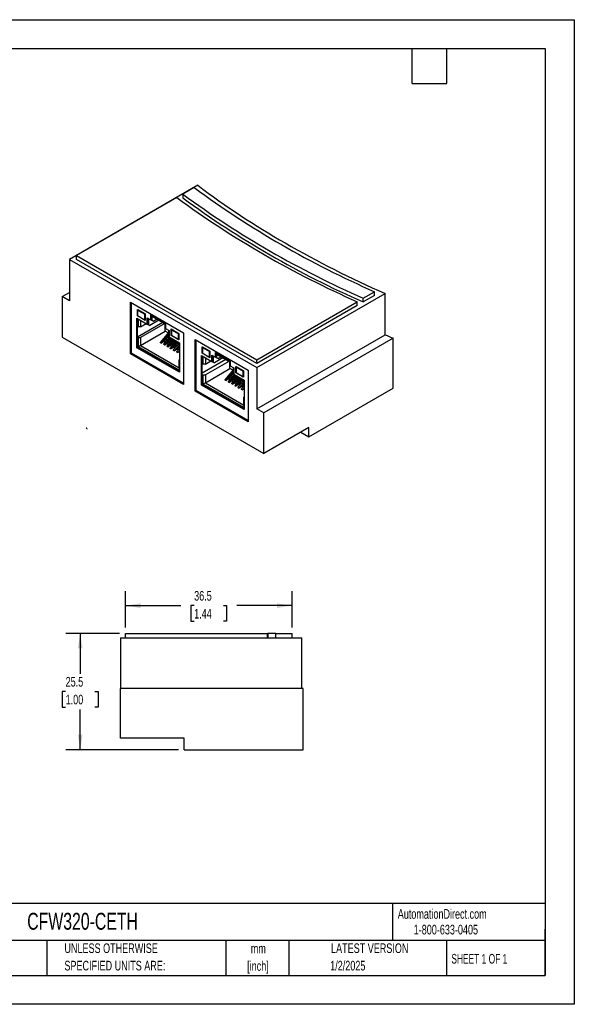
# Model space of a CAD drawing. Header units: millimetres. Extents: x 0 to 279, y 0 to 216.
# Tile 2 of 2: x 158 to 279, y 0 to 216. Entities that reach past the tile are written whole.
import ezdxf

# ---------------------------------------------------------------- set-up
doc = ezdxf.new("R2010")
doc.units = ezdxf.units.MM
doc.linetypes.add('CENTERX2', pattern=[20.32, 12.7, -2.54, 2.54, -2.54])
doc.layers.add('DIMENSIONS', color=140, linetype='Continuous', lineweight=25)
doc.layers.add('TEXT', color=140, linetype='Continuous', lineweight=25)
doc.styles.add('SLDTEXTSTYLE0', font='TXT', dxfattribs={"width": 0.7})
doc.styles.add('SLDTEXTSTYLE1', font='TXT', dxfattribs={"width": 0.65})
doc.dimstyles.new('SLDDIMSTYLE0', dxfattribs={"dimtxt": 2.158008, "dimasz": 3.302, "dimexe": 0, "dimexo": 0.0625, "dimgap": 0.539502, "dimtad": 0, "dimtih": 1, "dimtoh": 1, "dimrnd": 1e-09, "dimzin": 12, "dimdsep": 46, "dimtxsty": 'SLDTEXTSTYLE0', "dimsah": 1, "dimcen": 0.09, "dimadec": 0, "dimazin": 3, "dimtfac": 1, "dimtofl": 0, "dimtmove": 0, "dimatfit": 3, "dimfxl": 0, "dimfrac": 2, "dimtolj": 1, "dimtzin": 12, "dimarcsym": 0})

# ---------------------------------------------------------------- blocks, each defined once
blk = doc.blocks.new('SW_NOTE_0_1')
at = {"layer": 'TEXT', "color": 0, "linetype": 'CENTERX2', "lineweight": 18, "char_height": 2.117, "attachment_point": 2, "style": 'SLDTEXTSTYLE0'}
for s, insert in [('mm', (2.84, 2.73)), ('[inch]', (2.76, -1.09))]:
    blk.add_mtext(s, dxfattribs=dict(at, insert=insert))
blk = doc.blocks.new('SW_NOTE_0_2')
at = {"layer": 'TEXT', "color": 0, "linetype": 'CENTERX2', "lineweight": 18, "char_height": 2.1167, "attachment_point": 1, "style": 'SLDTEXTSTYLE0'}
for s, insert in [('UNLESS OTHERWISE', (0, 2.73)), ('SPECIFIED UNITS ARE:', (0, -1.09))]:
    blk.add_mtext(s, dxfattribs=dict(at, insert=insert))
blk = doc.blocks.new('_D_6')
at = {"layer": 'DIMENSIONS'}
for p, q in [((179.72, 81.33), (167.9, 81.33)), ((171.07, 81.33), (171.07, 72.49)), ((167.87, 68.58), (167.14, 68.58)), ((167.14, 68.58), (167.14, 65.15)), ((174.28, 68.58), (175, 68.58)), ((175, 68.58), (175, 65.15)), ((167.14, 65.15), (167.87, 65.15)), ((175, 65.15), (174.28, 65.15)), ((171.07, 55.83), (171.07, 64.67)), ((192.62, 55.83), (167.9, 55.83))]:
    blk.add_line(p, q, dxfattribs=at)
for points in [[(171.07, 81.33), (170.56, 78.03), (171.58, 78.03)], [(171.07, 55.83), (171.58, 59.13), (170.56, 59.13)]]:
    blk.add_solid(points, dxfattribs=at)
at = {"layer": 'DIMENSIONS', "char_height": 2.117, "attachment_point": 1, "style": 'SLDTEXTSTYLE0'}
for s, insert in [('25.5', (167.87, 71.79)), ('1.00', (167.87, 67.88))]:
    blk.add_mtext(s, dxfattribs=dict(at, insert=insert))
blk = doc.blocks.new('_D_7')
at = {"layer": 'DIMENSIONS'}
for p, q in [((180.99, 82.6), (180.99, 90.59)), ((217.52, 82.6), (217.52, 90.59)), ((180.99, 87.42), (193.12, 87.42)), ((196.05, 87.42), (195.32, 87.42)), ((195.32, 87.42), (195.32, 83.99)), ((202.46, 87.42), (203.18, 87.42)), ((203.18, 87.42), (203.18, 83.99)), ((217.52, 87.42), (205.38, 87.42)), ((195.32, 83.99), (196.05, 83.99)), ((203.18, 83.99), (202.46, 83.99))]:
    blk.add_line(p, q, dxfattribs=at)
for points in [[(180.99, 87.42), (184.29, 86.91), (184.29, 87.92)], [(217.52, 87.42), (214.22, 87.92), (214.22, 86.91)]]:
    blk.add_solid(points, dxfattribs=at)
at = {"layer": 'DIMENSIONS', "char_height": 2.117, "attachment_point": 1, "style": 'SLDTEXTSTYLE0'}
for s, insert in [('36.5', (196.05, 90.63)), ('1.44', (196.05, 86.71))]:
    blk.add_mtext(s, dxfattribs=dict(at, insert=insert))

msp = doc.modelspace()

# ---------------------------------------------------------------- linework, layer by layer
at = {"color": 7, "linetype": 'Continuous'}
for p, q in [((0.002, 215.903), (279.402, 215.903)), ((279.402, 215.903), (279.402, 0.003)), ((279.402, 0.003), (0.002, 0.003))]:
    msp.add_line(p, q, dxfattribs=at)
for p, q in [((196.829, 179.596), (168.692, 163.353)), ((196.078, 179.081), (193.583, 177.641)), ((193.583, 177.641), (193.583, 176.824)), ((192.272, 176.884), (170.248, 164.17)), ((170.248, 164.17), (209.775, 141.351)), ((170.248, 163.353), (170.248, 164.17)), ((168.692, 163.353), (168.692, 154.29)), ((168.692, 163.353), (209.775, 139.637)), ((209.775, 140.535), (170.248, 163.353)), ((167.137, 155.188), (168.692, 156.086)), ((209.775, 139.637), (237.912, 155.88)), ((233.11, 154.822), (235.605, 156.263)), ((235.605, 155.446), (235.605, 156.263)), ((237.912, 146.816), (237.912, 155.88)), ((167.137, 155.188), (167.137, 146.288)), ((168.692, 154.29), (167.137, 155.188)), ((182.071, 142.647), (182.071, 153.997)), ((182.071, 153.997), (193.738, 147.262)), ((182.319, 142.791), (182.319, 153.854)), ((209.775, 141.351), (231.799, 154.066)), ((231.799, 153.249), (231.799, 154.066)), ((235.605, 155.446), (233.11, 154.006)), ((233.11, 154.006), (233.11, 154.822)), ((183.594, 152.366), (185.287, 151.389)), ((183.594, 150.954), (183.594, 152.366)), ((183.752, 152.269), (183.665, 152.219)), ((183.665, 152.219), (185.216, 151.323)), ((183.665, 152.219), (183.665, 150.994)), ((183.681, 152.316), (183.681, 152.229)), ((185.287, 151.383), (183.752, 152.269)), ((185.216, 151.323), (185.287, 151.364)), ((185.216, 150.099), (185.216, 151.323)), ((185.287, 151.389), (185.287, 149.976)), ((186.527, 151.204), (189.779, 149.326)), ((186.527, 150.102), (186.527, 151.204)), ((231.799, 153.249), (209.775, 140.535)), ((183.486, 150.469), (185.749, 149.163)), ((183.486, 143.977), (183.486, 150.469)), ((183.665, 150.994), (183.594, 150.954)), ((185.287, 149.976), (183.594, 150.954)), ((183.627, 148.705), (183.627, 150.387)), ((183.627, 146.363), (189.149, 149.551)), ((183.665, 150.994), (185.216, 150.099)), ((183.825, 148.591), (183.825, 150.273)), ((184.32, 149.987), (184.32, 148.591)), ((184.32, 148.591), (185.53, 149.289)), ((189.632, 149.273), (184.32, 146.207)), ((185.287, 150.139), (185.216, 150.099)), ((185.233, 150.108), (185.287, 150.077)), ((185.749, 150.551), (186.527, 150.102)), ((185.749, 149.163), (185.749, 150.551)), ((185.749, 149.163), (185.89, 149.244)), ((185.77, 149.175), (186.067, 149.003)), ((186.314, 148.86), (185.77, 149.175)), ((185.89, 149.244), (185.89, 150.469)), ((186.067, 150.367), (186.067, 149.003)), ((186.067, 149.003), (186.314, 148.86)), ((188.33, 150.024), (186.314, 148.86)), ((186.527, 150.102), (186.668, 150.183)), ((186.569, 150.126), (186.859, 149.959)), ((187.106, 149.816), (186.569, 150.126)), ((186.668, 150.183), (186.668, 151.122)), ((186.859, 150.873), (189.73, 149.216)), ((186.859, 149.959), (186.859, 150.873)), ((187.057, 150.759), (186.859, 150.873)), ((186.859, 149.959), (187.106, 149.816)), ((189.73, 149.216), (187.057, 150.759)), ((187.106, 149.816), (187.898, 150.273)), ((189.707, 147.585), (189.707, 149.229)), ((189.73, 149.216), (189.73, 148.301)), ((189.779, 149.326), (189.779, 148.224)), ((183.825, 148.591), (183.627, 148.705)), ((183.627, 146.321), (183.627, 148.705)), ((184.32, 148.591), (183.825, 148.591)), ((184.32, 144.475), (189.707, 147.585)), ((190.522, 147.396), (188.596, 145.151)), ((188.879, 144.988), (190.522, 146.903)), ((190.36, 147.208), (189.707, 147.585)), ((189.73, 148.301), (189.779, 148.273)), ((189.779, 148.273), (189.73, 148.301)), ((189.779, 148.224), (190.557, 147.775)), ((190.522, 146.432), (190.522, 147.795)), ((190.557, 147.775), (190.557, 146.387)), ((191.019, 148.08), (192.712, 147.103)), ((191.019, 146.667), (191.019, 148.08)), ((191.089, 148.039), (191.089, 147.933)), ((191.16, 147.974), (191.089, 147.933)), ((191.089, 147.933), (191.089, 146.708)), ((191.089, 147.933), (192.641, 147.037)), ((192.712, 147.078), (191.16, 147.974)), ((192.641, 147.037), (192.712, 147.078)), ((192.641, 145.812), (192.641, 147.037)), ((192.712, 147.103), (192.712, 145.69)), ((192.712, 145.853), (192.712, 147.078)), ((193.738, 147.262), (193.738, 135.912)), ((209.775, 130.573), (237.912, 146.816)), ((167.137, 146.288), (211.331, 120.775)), ((183.627, 144.059), (183.627, 146.321)), ((183.627, 146.321), (183.825, 146.207)), ((183.825, 144.19), (183.825, 146.207)), ((183.825, 146.207), (184.32, 146.207)), ((184.32, 146.207), (184.32, 144.475)), ((188.873, 144.981), (188.59, 145.144)), ((188.596, 145.151), (188.879, 144.988)), ((189.34, 145.251), (188.873, 144.981)), ((189.594, 144.564), (189.311, 144.728)), ((190.676, 146.318), (189.317, 144.735)), ((189.317, 144.735), (189.6, 144.572)), ((190.522, 146.628), (189.34, 145.251)), ((190.061, 144.834), (189.594, 144.564)), ((189.6, 144.572), (190.959, 146.155)), ((191.397, 145.902), (190.039, 144.319)), ((191.116, 146.064), (190.061, 144.834)), ((190.322, 144.155), (191.68, 145.739)), ((190.522, 146.432), (190.557, 146.411)), ((190.557, 146.411), (190.522, 146.432)), ((190.557, 146.387), (192.82, 145.081)), ((192.118, 145.486), (190.76, 143.902)), ((191.838, 145.648), (190.783, 144.418)), ((191.089, 146.708), (191.019, 146.667)), ((192.712, 145.69), (191.019, 146.667)), ((191.043, 143.739), (192.401, 145.322)), ((191.089, 146.708), (192.712, 145.772)), ((191.089, 146.708), (191.089, 146.708)), ((191.089, 146.708), (192.641, 145.812)), ((192.763, 144.98), (191.481, 143.486)), ((192.559, 145.231), (191.504, 144.002)), ((192.712, 145.853), (192.641, 145.812)), ((192.763, 145.113), (192.763, 143.431)), ((192.763, 143.717), (192.763, 145.113)), ((192.82, 145.081), (192.82, 138.589)), ((196.255, 134.459), (196.255, 145.809)), ((196.255, 145.809), (207.923, 139.073)), ((196.504, 134.602), (196.504, 145.665)), ((239.686, 146.044), (211.331, 129.675)), ((239.686, 135.102), (239.686, 146.044)), ((182.071, 142.647), (182.319, 142.791)), ((193.738, 135.912), (182.071, 142.647)), ((193.738, 136.198), (182.319, 142.791)), ((183.486, 143.977), (183.627, 144.059)), ((192.82, 138.589), (183.486, 143.977)), ((192.82, 138.752), (183.627, 144.059)), ((184.32, 144.475), (183.825, 144.19)), ((192.763, 139.03), (183.825, 144.19)), ((184.32, 144.475), (192.763, 139.601)), ((190.315, 144.148), (190.032, 144.311)), ((190.039, 144.319), (190.322, 144.155)), ((190.783, 144.418), (190.315, 144.148)), ((191.036, 143.732), (190.754, 143.895)), ((190.76, 143.902), (191.043, 143.739)), ((191.504, 144.002), (191.036, 143.732)), ((191.758, 143.315), (191.475, 143.479)), ((191.481, 143.486), (191.764, 143.323)), ((192.225, 143.585), (191.758, 143.315)), ((191.764, 143.323), (192.763, 144.487)), ((192.479, 142.899), (192.196, 143.062)), ((192.763, 143.723), (192.202, 143.07)), ((192.202, 143.07), (192.485, 142.906)), ((192.763, 144.212), (192.225, 143.585)), ((192.82, 143.096), (192.479, 142.899)), ((192.485, 142.906), (192.82, 143.296)), ((192.763, 143.431), (192.763, 143.717)), ((192.82, 143.398), (192.763, 143.431)), ((197.777, 144.178), (199.47, 143.201)), ((197.777, 142.766), (197.777, 144.178)), ((197.848, 142.807), (197.777, 142.766)), ((199.47, 141.788), (197.777, 142.766)), ((197.935, 144.082), (197.848, 144.031)), ((197.848, 144.031), (199.4, 143.136)), ((197.848, 144.031), (197.848, 142.807)), ((197.848, 142.807), (199.4, 141.911)), ((197.864, 144.128), (197.864, 144.041)), ((199.47, 143.195), (197.935, 144.082)), ((199.4, 143.136), (199.47, 143.177)), ((199.4, 141.911), (199.4, 143.136)), ((199.47, 143.201), (199.47, 141.788)), ((200.71, 142.893), (203.962, 141.015)), ((200.71, 141.914), (200.71, 142.893)), ((200.851, 141.996), (200.851, 142.811)), ((192.763, 141.333), (192.82, 141.365)), ((192.763, 141.333), (192.763, 141.047)), ((192.763, 139.601), (192.763, 141.333)), ((192.763, 141.047), (192.82, 141.014)), ((192.763, 141.047), (192.763, 139.03)), ((197.669, 142.281), (199.932, 140.975)), ((197.669, 135.79), (197.669, 142.281)), ((197.811, 140.517), (197.811, 142.199)), ((202.965, 141.37), (197.811, 138.394)), ((198.009, 140.403), (197.811, 140.517)), ((197.811, 138.133), (197.811, 140.517)), ((198.009, 140.403), (198.009, 142.085)), ((198.503, 140.403), (198.009, 140.403)), ((198.503, 141.799), (198.503, 140.403)), ((198.503, 140.403), (199.713, 141.101)), ((203.637, 140.982), (198.503, 138.019)), ((199.47, 141.952), (199.4, 141.911)), ((199.416, 141.92), (199.47, 141.889)), ((199.932, 142.363), (200.71, 141.914)), ((199.932, 140.975), (199.932, 142.363)), ((199.932, 140.975), (200.073, 141.056)), ((199.953, 140.987), (200.25, 140.816)), ((200.498, 140.673), (199.953, 140.987)), ((200.073, 141.056), (200.073, 142.281)), ((200.25, 142.179), (200.25, 140.816)), ((200.25, 140.816), (200.498, 140.673)), ((202.335, 141.733), (200.498, 140.673)), ((200.71, 141.914), (200.851, 141.996)), ((200.752, 141.938), (201.042, 141.771)), ((201.289, 141.628), (200.752, 141.938)), ((201.042, 142.48), (203.913, 140.823)), ((201.042, 141.771), (201.042, 142.48)), ((201.042, 141.771), (201.289, 141.628)), ((201.289, 141.628), (201.903, 141.983)), ((203.89, 139.397), (203.89, 140.836)), ((203.913, 140.823), (203.913, 140.114)), ((203.962, 141.015), (203.962, 140.036)), ((209.775, 140.535), (209.775, 141.351)), ((192.763, 139.601), (192.763, 139.03)), ((198.503, 136.288), (203.89, 139.397)), ((204.705, 139.208), (202.779, 136.964)), ((203.062, 136.8), (204.705, 138.715)), ((204.705, 138.44), (203.523, 137.063)), ((204.544, 139.02), (203.89, 139.397)), ((203.913, 140.114), (203.962, 140.085)), ((203.962, 140.085), (203.913, 140.114)), ((203.962, 140.036), (204.74, 139.587)), ((204.705, 138.244), (204.705, 139.608)), ((204.705, 138.244), (204.74, 138.224)), ((204.74, 138.224), (204.705, 138.244)), ((204.74, 139.587), (204.74, 138.199)), ((204.74, 138.199), (207.003, 136.893)), ((205.202, 139.892), (206.895, 138.915)), ((205.202, 138.48), (205.202, 139.892)), ((205.272, 138.52), (205.202, 138.48)), ((206.895, 137.502), (205.202, 138.48)), ((205.272, 139.851), (205.272, 139.745)), ((205.343, 139.786), (205.272, 139.745)), ((205.272, 139.745), (206.824, 138.85)), ((205.272, 139.745), (205.272, 138.52)), ((205.272, 138.52), (206.895, 137.584)), ((205.272, 138.52), (205.272, 138.52)), ((205.272, 138.52), (206.824, 137.625)), ((206.895, 138.89), (205.343, 139.786)), ((206.824, 138.85), (206.895, 138.89)), ((206.824, 137.625), (206.824, 138.85)), ((206.895, 138.915), (206.895, 137.502)), ((206.895, 137.666), (206.895, 138.89)), ((207.923, 139.073), (207.923, 127.723)), ((209.775, 139.637), (209.775, 130.573)), ((197.811, 135.871), (197.811, 138.133)), ((197.811, 138.133), (198.009, 138.019)), ((198.009, 136.002), (198.009, 138.019)), ((198.009, 138.019), (198.503, 138.019)), ((198.503, 136.288), (198.009, 136.002)), ((198.503, 138.019), (198.503, 136.288)), ((198.503, 136.288), (206.946, 131.414)), ((203.056, 136.793), (202.773, 136.956)), ((202.779, 136.964), (203.062, 136.8)), ((203.523, 137.063), (203.056, 136.793)), ((203.777, 136.377), (203.494, 136.54)), ((204.859, 138.131), (203.501, 136.547)), ((203.501, 136.547), (203.783, 136.384)), ((204.244, 136.646), (203.777, 136.377)), ((203.783, 136.384), (205.142, 137.967)), ((204.498, 135.96), (204.215, 136.124)), ((205.58, 137.714), (204.222, 136.131)), ((204.222, 136.131), (204.505, 135.968)), ((205.299, 137.876), (204.244, 136.646)), ((204.966, 136.23), (204.498, 135.96)), ((204.505, 135.968), (205.863, 137.551)), ((206.301, 137.298), (204.943, 135.715)), ((206.021, 137.46), (204.966, 136.23)), ((205.226, 135.551), (206.584, 137.135)), ((206.946, 136.793), (205.664, 135.298)), ((206.742, 137.043), (205.687, 135.814)), ((205.947, 135.135), (206.946, 136.3)), ((206.946, 136.025), (206.408, 135.397)), ((206.895, 137.666), (206.824, 137.625)), ((206.946, 136.925), (206.946, 135.243)), ((206.946, 135.529), (206.946, 136.925)), ((207.003, 136.893), (207.003, 130.401)), ((196.255, 134.459), (196.504, 134.602)), ((207.923, 127.723), (196.255, 134.459)), ((207.923, 128.01), (196.504, 134.602)), ((197.811, 135.871), (197.669, 135.79)), ((207.003, 130.401), (197.669, 135.79)), ((207.003, 130.565), (197.811, 135.871)), ((206.946, 130.842), (198.009, 136.002)), ((205.22, 135.544), (204.937, 135.707)), ((204.943, 135.715), (205.226, 135.551)), ((205.687, 135.814), (205.22, 135.544)), ((205.941, 135.128), (205.658, 135.291)), ((205.664, 135.298), (205.947, 135.135)), ((206.408, 135.397), (205.941, 135.128)), ((206.662, 134.711), (206.379, 134.874)), ((206.946, 135.535), (206.386, 134.882)), ((206.386, 134.882), (206.668, 134.719)), ((207.003, 134.908), (206.662, 134.711)), ((206.668, 134.719), (207.003, 135.108)), ((206.946, 135.243), (206.946, 135.529)), ((207.003, 135.211), (206.946, 135.243)), ((221.23, 124.448), (239.686, 135.102)), ((206.946, 133.145), (207.003, 133.177)), ((206.946, 133.145), (206.946, 132.859)), ((206.946, 131.414), (206.946, 133.145)), ((206.946, 132.859), (207.003, 132.826)), ((206.946, 132.859), (206.946, 130.842)), ((206.946, 131.414), (206.946, 130.842)), ((211.331, 129.675), (209.775, 130.573)), ((211.331, 120.775), (211.331, 129.675)), ((221.23, 126.49), (211.331, 120.775)), ((219.462, 125.469), (221.23, 124.448)), ((221.23, 124.448), (221.23, 126.49)), ((179.889, 80.331), (219.68, 80.331)), ((179.889, 80.331), (179.889, 69.231)), ((180.989, 80.331), (180.989, 81.331)), ((180.989, 81.331), (212.135, 81.331)), ((212.135, 80.331), (212.135, 81.331)), ((212.227, 81.331), (212.227, 80.331)), ((213.989, 81.331), (212.227, 81.331)), ((213.989, 80.331), (213.989, 81.331)), ((213.989, 81.331), (217.518, 81.331)), ((217.518, 80.331), (217.518, 81.331)), ((219.68, 69.231), (219.68, 80.331)), ((179.889, 58.331), (179.889, 69.231)), ((219.989, 69.231), (179.889, 69.231)), ((219.989, 55.831), (219.989, 69.231)), ((193.889, 58.331), (179.889, 58.331)), ((193.889, 55.831), (193.889, 58.331)), ((193.889, 55.831), (219.989, 55.831))]:
    msp.add_line(p, q)
for centre, radius, start, end in [((307.796, 326.765), 184.315, 232.98327, 240.126), ((317.397, 346.473), 209.366, 233.74515, 246.26023), ((318.229, 345.032), 206.06, 233.64432, 246.36105), ((316.324, 346.128), 209.839, 233.75929, 246.24609), ((317.397, 345.656), 209.366, 233.74515, 246.26023), ((328.303, 362.289), 225.334, 240.10355, 246.35025), ((337.867, 374.053), 248.249, 246.25668, 246.70319), ((188.007, 145.657), 0.776, 318.65577, 319.3762), ((188.284, 145.499), 0.784, 318.65934, 319.37209), ((188.733, 145.236), 0.77, 318.65152, 319.37796), ((189.017, 145.072), 0.768, 318.65059, 319.37834), ((189.439, 144.834), 0.791, 318.66094, 319.36816), ((189.738, 144.656), 0.769, 318.65083, 319.37825), ((190.16, 144.417), 0.791, 318.66094, 319.36816), ((190.459, 144.239), 0.769, 318.65083, 319.37825), ((190.892, 143.991), 0.776, 318.65577, 319.3762), ((191.169, 143.833), 0.784, 318.65934, 319.37209), ((191.607, 143.58), 0.784, 318.65922, 319.37237), ((191.897, 143.411), 0.775, 318.65507, 319.37649), ((202.19, 137.469), 0.776, 318.65577, 319.3762), ((202.467, 137.311), 0.784, 318.65934, 319.37209), ((202.916, 137.048), 0.77, 318.65152, 319.37796), ((203.2, 136.884), 0.768, 318.65059, 319.37834), ((203.623, 136.645), 0.79, 318.66067, 319.36882), ((203.921, 136.468), 0.769, 318.65083, 319.37825), ((204.344, 136.229), 0.79, 318.66067, 319.36882), ((204.643, 136.052), 0.769, 318.65083, 319.37825), ((205.075, 135.803), 0.776, 318.65577, 319.3762), ((205.352, 135.646), 0.784, 318.65934, 319.37209), ((205.791, 135.392), 0.783, 318.65895, 319.37302), ((206.08, 135.223), 0.775, 318.65507, 319.37649)]:
    msp.add_arc(centre, radius, start, end)
at = {"color": 179, "linetype": 'Continuous', "lineweight": 18}
msp.add_open_spline([(172.437, 126.468), (172.437, 126.463), (172.437, 126.453), (172.437, 126.439), (172.44, 126.405), (172.449, 126.363), (172.47, 126.315), (172.494, 126.276), (172.526, 126.239), (172.564, 126.207), (172.603, 126.184), (172.63, 126.173), (172.644, 126.169), (172.647, 126.168), (172.649, 126.167), (172.651, 126.166), (172.652, 126.166), (172.653, 126.166), (172.653, 126.166), (172.654, 126.166), (172.654, 126.165), (172.655, 126.165), (172.656, 126.165), (172.657, 126.165), (172.658, 126.164), (172.659, 126.164), (172.659, 126.164), (172.659, 126.164)], degree=3, knots=[0, 0, 0, 0, 0.031157, 0.0616635, 0.0914447, 0.2513634, 0.3389411, 0.4301017, 0.5424539, 0.6557537, 0.7496797, 0.8337474, 0.84171, 0.8456822, 0.84971, 0.8552059, 0.8616048, 0.8626155, 0.8644851, 0.8673693, 0.8712876, 0.8822525, 0.8974046, 0.919859, 0.963827, 0.9812273, 1, 1, 1, 1], dxfattribs=at)
at = {"layer": 'TEXT'}
for p, q in [((6.35, 209.55), (273.05, 209.55)), ((243.84, 201.93), (243.84, 209.55)), ((251.46, 201.93), (251.46, 209.55)), ((273.05, 209.55), (273.05, 6.35)), ((243.84, 201.93), (251.46, 201.93)), ((273.05, 22.126), (6.35, 22.126)), ((239.575, 22.126), (239.575, 13.97)), ((273.05, 6.35), (273.05, 16.51)), ((273.05, 13.97), (6.35, 13.97)), ((163.78, 13.97), (163.78, 6.35)), ((203.024, 13.97), (203.024, 6.35)), ((216.812, 13.97), (216.812, 6.35)), ((251.349, 13.97), (251.349, 6.35)), ((6.35, 6.35), (273.05, 6.35))]:
    msp.add_line(p, q, dxfattribs=at)

# ---------------------------------------------------------------- block references
at = {"layer": 'TEXT', "linetype": 'CENTERX2', "lineweight": 18}
for name, p in [('SW_NOTE_0_2', (167.608, 10.635)), ('SW_NOTE_0_1', (207.286, 10.561))]:
    msp.add_blockref(name, p, dxfattribs=at)

# ---------------------------------------------------------------- texts
for s, insert, char_height, attachment_point, style in [('CFW320-CETH', (159.451, 20.063), 3.70417, 1, 'SLDTEXTSTYLE0'), ('AutomationDirect.com', (240.695, 20.877), 2.11667, 1, 'SLDTEXTSTYLE0'), ('1-800-633-0405', (244.192, 17.437), 2.11667, 1, 'SLDTEXTSTYLE0'), ('LATEST VERSION', (234.552, 13.364), 2.11667, 2, 'SLDTEXTSTYLE0'), ('SHEET 1 OF 1', (252.441, 11.051), 2.11667, 1, 'SLDTEXTSTYLE1'), ('1/2/2025', (229.739, 9.539), 2.1167, 2, 'SLDTEXTSTYLE0')]:
    msp.add_mtext(s, dxfattribs=dict(at, insert=insert, char_height=char_height, attachment_point=attachment_point, style=style))

# ---------------------------------------------------------------- dimensions: what is measured, and where the dimension line sits
at = {"layer": 'DIMENSIONS'}
dim = msp.add_linear_dim(base=(217.518, 87.416), p1=(180.989, 81.331), p2=(217.518, 81.331), dimstyle='SLDDIMSTYLE0', dxfattribs=at)
dim.commit()
dim.dimension.update_dxf_attribs({"geometry": '_D_7', "text_midpoint": (199.253, 87.416), "dimtype": 160})
dim = msp.add_linear_dim(base=(171.073, 55.831), p1=(180.989, 81.331), p2=(193.889, 55.831), angle=90, dimstyle='SLDDIMSTYLE0', dxfattribs=at)
dim.commit()
dim.dimension.update_dxf_attribs({"geometry": '_D_6', "text_midpoint": (171.073, 68.581), "dimtype": 160})

doc.saveas('drawing.dxf')
